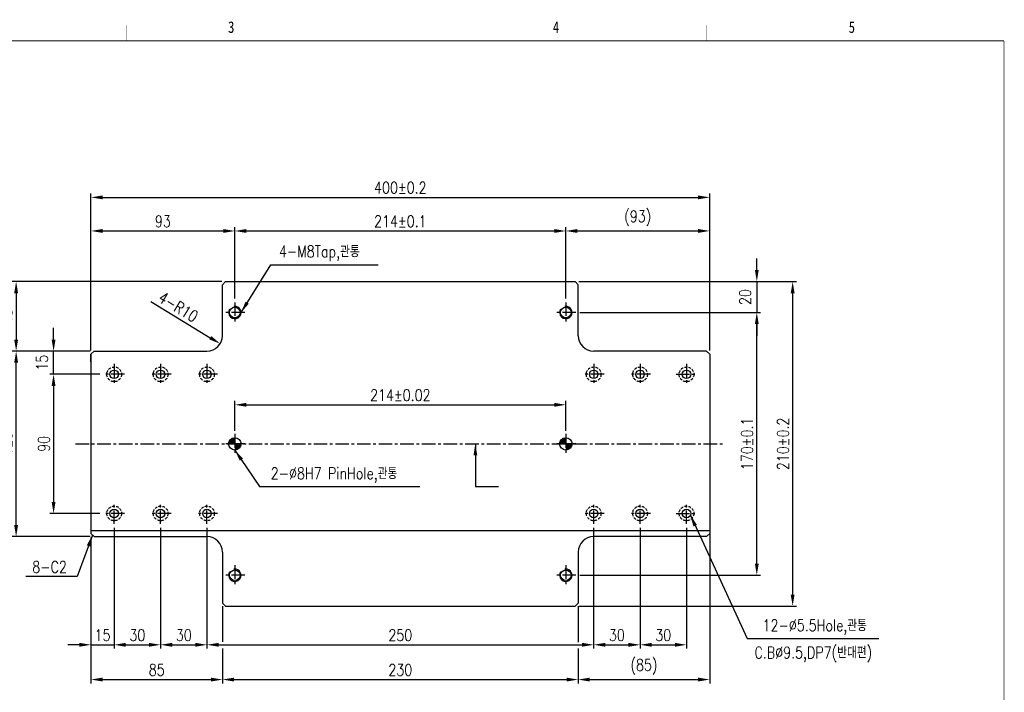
# Model space of a CAD drawing. Extents: x -12877 to 1739, y -7394 to -1345.
# Tile 3 of 3: x -11496 to -10860, y -2240 to -1805. Entities that reach past the tile are written whole.
import ezdxf
from ezdxf.enums import TextEntityAlignment as Align

# ---------------------------------------------------------------- set-up
doc = ezdxf.new("R2010")
doc.units = 0
doc.header["$LTSCALE"] = 7
doc.linetypes.add('CENTER', pattern=[2, 1.25, -0.25, 0.25, -0.25])
doc.linetypes.add('HIDDEN', pattern=[0.375, 0.25, -0.125])
doc.layers.get('0').update_dxf_attribs({"linetype": 'CONTINUOUS'})
doc.layers.get('DEFPOINTS').update_dxf_attribs({"linetype": 'CONTINUOUS'})
for name, color, linetype in [('3', 4, 'CONTINUOUS'), ('CENTERLINE', 3, 'CENTER'), ('DIMENSION', 4, 'CONTINUOUS'), ('HATCHLINE', 1, 'CONTINUOUS'), ('HIDDENLINE', 5, 'HIDDEN')]:
    doc.layers.add(name, color=color, linetype=linetype)
doc.styles.add('GHS', font='romans.shx', dxfattribs={"width": 0.8, "bigfont": 'ghs.shx'})
doc.dimstyles.new('ISO-25(x2.5)', dxfattribs={"dimscale": 2.5, "dimtxt": 3, "dimasz": 3, "dimexe": 1, "dimexo": 1, "dimgap": 1, "dimtad": 1, "dimdsep": 46, "dimtxsty": 'GHS', "dimcen": 0, "dimclrd": 256, "dimclre": 256, "dimclrt": 9, "dimadec": 0, "dimazin": 2, "dimtfac": 1, "dimtmove": 0, "dimatfit": 3, "dimfxl": 0, "dimlwd": -1, "dimlwe": -1, "dimarcsym": 0})

# ---------------------------------------------------------------- blocks, each defined once
blk = doc.blocks.new('A3-DJ')
at = {"const_width": 0.2}
for points in [[(30, 269), (410, 269)], [(410, 269), (410, 10)]]:
    blk.add_lwpolyline(points, dxfattribs=at)
at = {"layer": '3', "const_width": 0.05}
for points in [[(183, 273), (183, 269)], [(256.5, 273), (256.5, 269)], [(333, 273), (333, 269)]]:
    blk.add_lwpolyline(points, dxfattribs=at)
at = {"layer": '3', "width": 0.8}
for s, p in [('3', (210.18, 272.54)), ('4', (294.18, 272.54)), ('5', (370.68, 272.54))]:
    blk.add_text(s, height=3, dxfattribs=at).set_placement(p, align=Align.MIDDLE)
blk = doc.blocks.new('*D5')
at = {"layer": 'DEFPOINTS', "color": 0}
for p in [(-11375.12, -2009.35), (-11366.57, -2014.55)]:
    blk.add_point(p, dxfattribs=at)
at = {"layer": 'DIMENSION'}
blk.add_line((-11411.39, -1987.27), (-11372.98, -2010.65), dxfattribs=at)
blk.add_solid([(-11372.33, -2009.58), (-11373.63, -2011.72), (-11366.57, -2014.55)], dxfattribs=at)
at = {"layer": 'DIMENSION', "color": 9, "insert": (-11393.68, -1990.73), "char_height": 7.5, "attachment_point": 5, "rotation": 328.66543, "style": 'GHS'}
blk.add_mtext('4-R10', dxfattribs=at)
blk = doc.blocks.new('*D6')
at = {"layer": 'DEFPOINTS', "color": 0}
for p in [(-11050.12, -2135.35), (-11135.12, -2209.35), (-11050.12, -2231.85)]:
    blk.add_point(p, dxfattribs=at)
at = {"layer": 'DIMENSION'}
for p, q in [((-11050.12, -2137.85), (-11050.12, -2234.35)), ((-11135.12, -2211.85), (-11135.12, -2234.35)), ((-11127.62, -2231.85), (-11057.62, -2231.85))]:
    blk.add_line(p, q, dxfattribs=at)
for points in [[(-11127.62, -2230.6), (-11127.62, -2233.1), (-11135.12, -2231.85)], [(-11057.62, -2230.6), (-11057.62, -2233.1), (-11050.12, -2231.85)]]:
    blk.add_solid(points, dxfattribs=at)
at = {"layer": 'DIMENSION', "color": 9, "insert": (-11092.62, -2223.63), "char_height": 7.5, "attachment_point": 5, "style": 'GHS'}
blk.add_mtext('(85)', dxfattribs=at)
blk = doc.blocks.new('*D7')
at = {"layer": 'DEFPOINTS', "color": 0}
for p in [(-11365.12, -2209.35), (-11135.12, -2209.35), (-11135.12, -2231.85)]:
    blk.add_point(p, dxfattribs=at)
at = {"layer": 'DIMENSION'}
for p, q in [((-11365.12, -2211.85), (-11365.12, -2234.35)), ((-11135.12, -2211.85), (-11135.12, -2234.35)), ((-11357.62, -2231.85), (-11142.62, -2231.85))]:
    blk.add_line(p, q, dxfattribs=at)
for points in [[(-11357.62, -2230.6), (-11357.62, -2233.1), (-11365.12, -2231.85)], [(-11142.62, -2230.6), (-11142.62, -2233.1), (-11135.12, -2231.85)]]:
    blk.add_solid(points, dxfattribs=at)
at = {"layer": 'DIMENSION', "color": 9, "insert": (-11250.12, -2225.6), "char_height": 7.5, "attachment_point": 5, "style": 'GHS'}
blk.add_mtext('230', dxfattribs=at)
blk = doc.blocks.new('*D8')
at = {"layer": 'DEFPOINTS', "color": 0}
for p in [(-11450.12, -2137.35), (-11365.12, -2209.35), (-11365.12, -2231.85)]:
    blk.add_point(p, dxfattribs=at)
at = {"layer": 'DIMENSION'}
for p, q in [((-11450.12, -2139.85), (-11450.12, -2234.35)), ((-11365.12, -2211.85), (-11365.12, -2234.35)), ((-11442.62, -2231.85), (-11372.62, -2231.85))]:
    blk.add_line(p, q, dxfattribs=at)
for points in [[(-11442.62, -2230.6), (-11442.62, -2233.1), (-11450.12, -2231.85)], [(-11372.62, -2230.6), (-11372.62, -2233.1), (-11365.12, -2231.85)]]:
    blk.add_solid(points, dxfattribs=at)
at = {"layer": 'DIMENSION', "color": 9, "insert": (-11407.62, -2225.6), "char_height": 7.5, "attachment_point": 5, "style": 'GHS'}
blk.add_mtext('85', dxfattribs=at)
blk = doc.blocks.new('*D9')
at = {"layer": 'DEFPOINTS', "color": 0}
for p in [(-11143.12, -2054.06), (-11357.12, -2073.35), (-11143.12, -2073.35)]:
    blk.add_point(p, dxfattribs=at)
at = {"layer": 'DIMENSION'}
for p, q in [((-11357.12, -2070.85), (-11357.12, -2051.56)), ((-11349.62, -2054.06), (-11150.62, -2054.06)), ((-11143.12, -2070.85), (-11143.12, -2051.56))]:
    blk.add_line(p, q, dxfattribs=at)
for points in [[(-11349.62, -2052.81), (-11349.62, -2055.31), (-11357.12, -2054.06)], [(-11150.62, -2052.81), (-11150.62, -2055.31), (-11143.12, -2054.06)]]:
    blk.add_solid(points, dxfattribs=at)
at = {"layer": 'DIMENSION', "color": 9, "insert": (-11250.12, -2047.81), "char_height": 7.5, "attachment_point": 5, "style": 'GHS'}
blk.add_mtext('214±0.02', dxfattribs=at)
blk = doc.blocks.new('*D10')
at = {"layer": 'DEFPOINTS', "color": 0}
for p in [(-11095.12, -2131.1), (-11065.12, -2131.1), (-11065.12, -2209.35)]:
    blk.add_point(p, dxfattribs=at)
at = {"layer": 'DIMENSION'}
for p, q in [((-11095.12, -2133.6), (-11095.12, -2211.85)), ((-11065.12, -2133.6), (-11065.12, -2211.85)), ((-11087.62, -2209.35), (-11072.62, -2209.35))]:
    blk.add_line(p, q, dxfattribs=at)
for points in [[(-11087.62, -2208.1), (-11087.62, -2210.6), (-11095.12, -2209.35)], [(-11072.62, -2208.1), (-11072.62, -2210.6), (-11065.12, -2209.35)]]:
    blk.add_solid(points, dxfattribs=at)
at = {"layer": 'DIMENSION', "color": 9, "insert": (-11080.12, -2203.1), "char_height": 7.5, "attachment_point": 5, "style": 'GHS'}
blk.add_mtext('30', dxfattribs=at)
blk = doc.blocks.new('*D11')
at = {"layer": 'DEFPOINTS', "color": 0}
for p in [(-11125.12, -2131.1), (-11095.12, -2131.1), (-11095.12, -2209.35)]:
    blk.add_point(p, dxfattribs=at)
at = {"layer": 'DIMENSION'}
for p, q in [((-11125.12, -2133.6), (-11125.12, -2211.85)), ((-11095.12, -2133.6), (-11095.12, -2211.85)), ((-11117.62, -2209.35), (-11102.62, -2209.35))]:
    blk.add_line(p, q, dxfattribs=at)
for points in [[(-11117.62, -2208.1), (-11117.62, -2210.6), (-11125.12, -2209.35)], [(-11102.62, -2208.1), (-11102.62, -2210.6), (-11095.12, -2209.35)]]:
    blk.add_solid(points, dxfattribs=at)
at = {"layer": 'DIMENSION', "color": 9, "insert": (-11110.12, -2203.1), "char_height": 7.5, "attachment_point": 5, "style": 'GHS'}
blk.add_mtext('30', dxfattribs=at)
blk = doc.blocks.new('*D12')
at = {"layer": 'DEFPOINTS', "color": 0}
for p in [(-11375.12, -2131.1), (-11125.12, -2131.1), (-11125.12, -2209.35)]:
    blk.add_point(p, dxfattribs=at)
at = {"layer": 'DIMENSION'}
for p, q in [((-11375.12, -2133.6), (-11375.12, -2211.85)), ((-11125.12, -2133.6), (-11125.12, -2211.85)), ((-11367.62, -2209.35), (-11132.62, -2209.35))]:
    blk.add_line(p, q, dxfattribs=at)
for points in [[(-11367.62, -2208.1), (-11367.62, -2210.6), (-11375.12, -2209.35)], [(-11132.62, -2208.1), (-11132.62, -2210.6), (-11125.12, -2209.35)]]:
    blk.add_solid(points, dxfattribs=at)
at = {"layer": 'DIMENSION', "color": 9, "insert": (-11250.12, -2203.1), "char_height": 7.5, "attachment_point": 5, "style": 'GHS'}
blk.add_mtext('250', dxfattribs=at)
blk = doc.blocks.new('*D13')
at = {"layer": 'DEFPOINTS', "color": 0}
for p in [(-11405.12, -2131.1), (-11375.12, -2131.1), (-11375.12, -2209.35)]:
    blk.add_point(p, dxfattribs=at)
at = {"layer": 'DIMENSION'}
for p, q in [((-11405.12, -2133.6), (-11405.12, -2211.85)), ((-11375.12, -2133.6), (-11375.12, -2211.85)), ((-11397.62, -2209.35), (-11382.62, -2209.35))]:
    blk.add_line(p, q, dxfattribs=at)
for points in [[(-11397.62, -2208.1), (-11397.62, -2210.6), (-11405.12, -2209.35)], [(-11382.62, -2208.1), (-11382.62, -2210.6), (-11375.12, -2209.35)]]:
    blk.add_solid(points, dxfattribs=at)
at = {"layer": 'DIMENSION', "color": 9, "insert": (-11390.12, -2203.1), "char_height": 7.5, "attachment_point": 5, "style": 'GHS'}
blk.add_mtext('30', dxfattribs=at)
blk = doc.blocks.new('*D14')
at = {"layer": 'DEFPOINTS', "color": 0}
for p in [(-11435.12, -2131.1), (-11405.12, -2131.1), (-11405.12, -2209.35)]:
    blk.add_point(p, dxfattribs=at)
at = {"layer": 'DIMENSION'}
for p, q in [((-11435.12, -2133.6), (-11435.12, -2211.85)), ((-11405.12, -2133.6), (-11405.12, -2211.85)), ((-11427.62, -2209.35), (-11412.62, -2209.35))]:
    blk.add_line(p, q, dxfattribs=at)
for points in [[(-11427.62, -2208.1), (-11427.62, -2210.6), (-11435.12, -2209.35)], [(-11412.62, -2208.1), (-11412.62, -2210.6), (-11405.12, -2209.35)]]:
    blk.add_solid(points, dxfattribs=at)
at = {"layer": 'DIMENSION', "color": 9, "insert": (-11420.12, -2203.1), "char_height": 7.5, "attachment_point": 5, "style": 'GHS'}
blk.add_mtext('30', dxfattribs=at)
blk = doc.blocks.new('*D15')
at = {"layer": 'DEFPOINTS', "color": 0}
for p in [(-11435.12, -2131.1), (-11450.12, -2137.35), (-11435.12, -2209.35)]:
    blk.add_point(p, dxfattribs=at)
at = {"layer": 'DIMENSION'}
for p, q in [((-11435.12, -2133.6), (-11435.12, -2211.85)), ((-11450.12, -2139.85), (-11450.12, -2211.85)), ((-11457.62, -2209.35), (-11465.12, -2209.35)), ((-11450.12, -2209.35), (-11435.12, -2209.35)), ((-11427.62, -2209.35), (-11420.12, -2209.35))]:
    blk.add_line(p, q, dxfattribs=at)
for points in [[(-11457.62, -2208.1), (-11457.62, -2210.6), (-11450.12, -2209.35)], [(-11427.62, -2208.1), (-11427.62, -2210.6), (-11435.12, -2209.35)]]:
    blk.add_solid(points, dxfattribs=at)
at = {"layer": 'DIMENSION', "color": 9, "insert": (-11442.62, -2203.1), "char_height": 7.5, "attachment_point": 5, "style": 'GHS'}
blk.add_mtext('15', dxfattribs=at)
blk = doc.blocks.new('*D16')
at = {"layer": 'DEFPOINTS', "color": 0}
for p in [(-11474.3, -2019.35), (-11448.12, -2019.35), (-11441.87, -2034.35)]:
    blk.add_point(p, dxfattribs=at)
at = {"layer": 'DIMENSION'}
for p, q in [((-11474.3, -2011.85), (-11474.3, -2004.35)), ((-11450.62, -2019.35), (-11476.8, -2019.35)), ((-11474.3, -2034.35), (-11474.3, -2019.35)), ((-11444.37, -2034.35), (-11476.8, -2034.35)), ((-11474.3, -2041.85), (-11474.3, -2049.35))]:
    blk.add_line(p, q, dxfattribs=at)
for points in [[(-11475.55, -2011.85), (-11473.05, -2011.85), (-11474.3, -2019.35)], [(-11475.55, -2041.85), (-11473.05, -2041.85), (-11474.3, -2034.35)]]:
    blk.add_solid(points, dxfattribs=at)
at = {"layer": 'DIMENSION', "color": 9, "insert": (-11481.8, -2026.85), "char_height": 7.5, "attachment_point": 5, "rotation": 90, "style": 'GHS'}
blk.add_mtext('15', dxfattribs=at)
blk = doc.blocks.new('*D17')
at = {"layer": 'DEFPOINTS', "color": 0}
for p in [(-11363.12, -1974.35), (-11498.51, -2019.35), (-11448.12, -2019.35)]:
    blk.add_point(p, dxfattribs=at)
at = {"layer": 'DIMENSION'}
for p, q in [((-11365.62, -1974.35), (-11501.01, -1974.35)), ((-11498.51, -1981.85), (-11498.51, -2011.85)), ((-11450.62, -2019.35), (-11501.01, -2019.35))]:
    blk.add_line(p, q, dxfattribs=at)
for points in [[(-11499.76, -1981.85), (-11497.26, -1981.85), (-11498.51, -1974.35)], [(-11499.76, -2011.85), (-11497.26, -2011.85), (-11498.51, -2019.35)]]:
    blk.add_solid(points, dxfattribs=at)
at = {"layer": 'DIMENSION', "color": 9, "insert": (-11504.76, -1996.85), "char_height": 7.5, "attachment_point": 5, "rotation": 90, "style": 'GHS'}
blk.add_mtext('45', dxfattribs=at)
blk = doc.blocks.new('*D18')
at = {"layer": 'DEFPOINTS', "color": 0}
for p in [(-11498.51, -2019.35), (-11448.12, -2019.35), (-11448.12, -2139.35)]:
    blk.add_point(p, dxfattribs=at)
at = {"layer": 'DIMENSION'}
for p, q in [((-11450.62, -2019.35), (-11501.01, -2019.35)), ((-11498.51, -2131.85), (-11498.51, -2026.85)), ((-11450.62, -2139.35), (-11501.01, -2139.35))]:
    blk.add_line(p, q, dxfattribs=at)
for points in [[(-11499.76, -2026.85), (-11497.26, -2026.85), (-11498.51, -2019.35)], [(-11499.76, -2131.85), (-11497.26, -2131.85), (-11498.51, -2139.35)]]:
    blk.add_solid(points, dxfattribs=at)
at = {"layer": 'DIMENSION', "color": 9, "insert": (-11504.76, -2079.35), "char_height": 7.5, "attachment_point": 5, "rotation": 90, "style": 'GHS'}
blk.add_mtext('120', dxfattribs=at)
blk = doc.blocks.new('*D19')
at = {"layer": 'DEFPOINTS', "color": 0}
for p in [(-11441.87, -2034.35), (-11474.3, -2124.35), (-11441.87, -2124.35)]:
    blk.add_point(p, dxfattribs=at)
at = {"layer": 'DIMENSION'}
for p, q in [((-11444.37, -2034.35), (-11476.8, -2034.35)), ((-11474.3, -2041.85), (-11474.3, -2116.85)), ((-11444.37, -2124.35), (-11476.8, -2124.35))]:
    blk.add_line(p, q, dxfattribs=at)
for points in [[(-11475.55, -2041.85), (-11473.05, -2041.85), (-11474.3, -2034.35)], [(-11475.55, -2116.85), (-11473.05, -2116.85), (-11474.3, -2124.35)]]:
    blk.add_solid(points, dxfattribs=at)
at = {"layer": 'DIMENSION', "color": 9, "insert": (-11480.55, -2079.35), "char_height": 7.5, "attachment_point": 5, "rotation": 90, "style": 'GHS'}
blk.add_mtext('90', dxfattribs=at)
blk = doc.blocks.new('*D20')
at = {"layer": 'DEFPOINTS', "color": 0}
for p in [(-11137.12, -1974.35), (-11136.62, -1994.35), (-11019.65, -1994.35)]:
    blk.add_point(p, dxfattribs=at)
at = {"layer": 'DIMENSION'}
for p, q in [((-11019.65, -1966.85), (-11019.65, -1959.35)), ((-11134.62, -1974.35), (-11017.15, -1974.35)), ((-11019.65, -1974.35), (-11019.65, -1994.35)), ((-11134.12, -1994.35), (-11017.15, -1994.35)), ((-11019.65, -2001.85), (-11019.65, -2009.35))]:
    blk.add_line(p, q, dxfattribs=at)
for points in [[(-11020.9, -1966.85), (-11018.4, -1966.85), (-11019.65, -1974.35)], [(-11020.9, -2001.85), (-11018.4, -2001.85), (-11019.65, -1994.35)]]:
    blk.add_solid(points, dxfattribs=at)
at = {"layer": 'DIMENSION', "color": 9, "insert": (-11027.15, -1984.35), "char_height": 7.5, "attachment_point": 5, "rotation": 90, "style": 'GHS'}
blk.add_mtext('20', dxfattribs=at)
blk = doc.blocks.new('*D21')
at = {"layer": 'DEFPOINTS', "color": 0}
for p in [(-11136.62, -1994.35), (-11019.65, -1994.35), (-11136.62, -2164.35)]:
    blk.add_point(p, dxfattribs=at)
at = {"layer": 'DIMENSION'}
for p, q in [((-11134.12, -1994.35), (-11017.15, -1994.35)), ((-11019.65, -2156.85), (-11019.65, -2001.85)), ((-11134.12, -2164.35), (-11017.15, -2164.35))]:
    blk.add_line(p, q, dxfattribs=at)
for points in [[(-11020.9, -2001.85), (-11018.4, -2001.85), (-11019.65, -1994.35)], [(-11020.9, -2156.85), (-11018.4, -2156.85), (-11019.65, -2164.35)]]:
    blk.add_solid(points, dxfattribs=at)
at = {"layer": 'DIMENSION', "color": 9, "insert": (-11025.9, -2079.35), "char_height": 7.5, "attachment_point": 5, "rotation": 90, "style": 'GHS'}
blk.add_mtext('170±0.1', dxfattribs=at)
blk = doc.blocks.new('*D22')
at = {"layer": 'DEFPOINTS', "color": 0}
for p in [(-11137.12, -1974.35), (-11137.12, -2184.35), (-10996.46, -2184.35)]:
    blk.add_point(p, dxfattribs=at)
at = {"layer": 'DIMENSION'}
for p, q in [((-11134.62, -1974.35), (-10993.96, -1974.35)), ((-10996.46, -1981.85), (-10996.46, -2176.85)), ((-11134.62, -2184.35), (-10993.96, -2184.35))]:
    blk.add_line(p, q, dxfattribs=at)
for points in [[(-10997.71, -1981.85), (-10995.21, -1981.85), (-10996.46, -1974.35)], [(-10997.71, -2176.85), (-10995.21, -2176.85), (-10996.46, -2184.35)]]:
    blk.add_solid(points, dxfattribs=at)
at = {"layer": 'DIMENSION', "color": 9, "insert": (-11002.71, -2079.35), "char_height": 7.5, "attachment_point": 5, "rotation": 90, "style": 'GHS'}
blk.add_mtext('210±0.2', dxfattribs=at)
blk = doc.blocks.new('*D23')
at = {"layer": 'DEFPOINTS', "color": 0}
for p in [(-11357.12, -1941.58), (-11357.12, -1987.85), (-11450.12, -2021.35)]:
    blk.add_point(p, dxfattribs=at)
at = {"layer": 'DIMENSION'}
for p, q in [((-11450.12, -2018.85), (-11450.12, -1939.08)), ((-11357.12, -1985.35), (-11357.12, -1939.08)), ((-11442.62, -1941.58), (-11364.62, -1941.58))]:
    blk.add_line(p, q, dxfattribs=at)
for points in [[(-11442.62, -1940.33), (-11442.62, -1942.83), (-11450.12, -1941.58)], [(-11364.62, -1940.33), (-11364.62, -1942.83), (-11357.12, -1941.58)]]:
    blk.add_solid(points, dxfattribs=at)
at = {"layer": 'DIMENSION', "color": 9, "insert": (-11403.62, -1935.33), "char_height": 7.5, "attachment_point": 5, "style": 'GHS'}
blk.add_mtext('93', dxfattribs=at)
blk = doc.blocks.new('*D24')
at = {"layer": 'DEFPOINTS', "color": 0}
for p in [(-11050.12, -1919.85), (-11450.12, -2021.35), (-11050.12, -2021.35)]:
    blk.add_point(p, dxfattribs=at)
at = {"layer": 'DIMENSION'}
for p, q in [((-11450.12, -2018.85), (-11450.12, -1917.35)), ((-11442.62, -1919.85), (-11057.62, -1919.85)), ((-11050.12, -2018.85), (-11050.12, -1917.35))]:
    blk.add_line(p, q, dxfattribs=at)
for points in [[(-11442.62, -1918.6), (-11442.62, -1921.1), (-11450.12, -1919.85)], [(-11057.62, -1918.6), (-11057.62, -1921.1), (-11050.12, -1919.85)]]:
    blk.add_solid(points, dxfattribs=at)
at = {"layer": 'DIMENSION', "color": 9, "insert": (-11250.12, -1913.6), "char_height": 7.5, "attachment_point": 5, "style": 'GHS'}
blk.add_mtext('400±0.2', dxfattribs=at)
blk = doc.blocks.new('*D25')
at = {"layer": 'DEFPOINTS', "color": 0}
for p in [(-11050.12, -1941.58), (-11143.12, -1987.85), (-11050.12, -2021.35)]:
    blk.add_point(p, dxfattribs=at)
at = {"layer": 'DIMENSION'}
for p, q in [((-11143.12, -1985.35), (-11143.12, -1939.08)), ((-11050.12, -2018.85), (-11050.12, -1939.08)), ((-11135.62, -1941.58), (-11057.62, -1941.58))]:
    blk.add_line(p, q, dxfattribs=at)
for points in [[(-11135.62, -1940.33), (-11135.62, -1942.83), (-11143.12, -1941.58)], [(-11057.62, -1940.33), (-11057.62, -1942.83), (-11050.12, -1941.58)]]:
    blk.add_solid(points, dxfattribs=at)
at = {"layer": 'DIMENSION', "color": 9, "insert": (-11096.62, -1933.36), "char_height": 7.5, "attachment_point": 5, "style": 'GHS'}
blk.add_mtext('(93)', dxfattribs=at)
blk = doc.blocks.new('*D26')
at = {"layer": 'DEFPOINTS', "color": 0}
for p in [(-11143.12, -1941.58), (-11357.12, -1987.85), (-11143.12, -1987.85)]:
    blk.add_point(p, dxfattribs=at)
at = {"layer": 'DIMENSION'}
for p, q in [((-11357.12, -1985.35), (-11357.12, -1939.08)), ((-11143.12, -1985.35), (-11143.12, -1939.08)), ((-11349.62, -1941.58), (-11150.62, -1941.58))]:
    blk.add_line(p, q, dxfattribs=at)
for points in [[(-11349.62, -1940.33), (-11349.62, -1942.83), (-11357.12, -1941.58)], [(-11150.62, -1940.33), (-11150.62, -1942.83), (-11143.12, -1941.58)]]:
    blk.add_solid(points, dxfattribs=at)
at = {"layer": 'DIMENSION', "color": 9, "insert": (-11250.12, -1935.33), "char_height": 7.5, "attachment_point": 5, "style": 'GHS'}
blk.add_mtext('214±0.1', dxfattribs=at)

msp = doc.modelspace()

# ---------------------------------------------------------------- hatches: boundary and pattern name
at = {"layer": 'HATCHLINE'}
h = msp.add_hatch(dxfattribs=at)
h.set_pattern_fill('ANSI31', color=256, scale=0.2, angle=-90, style=0)
h.set_pattern_definition([(225, (-10948.96096, -1772.7513), (-0.4490128, 0.4490128), [])])
h.paths.add_polyline_path([(-11361.116, -2079.349, -0.4142136), (-11357.116, -2075.349), (-11357.116, -2079.349)])
h.paths.add_polyline_path([(-11353.116, -2079.349, -0.4142136), (-11357.116, -2083.349), (-11357.116, -2079.349)])
h = msp.add_hatch(dxfattribs=at)
h.set_pattern_fill('ANSI31', color=256, scale=0.2, angle=-90, style=0)
h.set_pattern_definition([(225, (-10734.96096, -1772.7513), (-0.4490128, 0.4490128), [])])
h.paths.add_polyline_path([(-11147.116, -2079.349, -0.4142136), (-11143.116, -2075.349), (-11143.116, -2079.349)])
h.paths.add_polyline_path([(-11139.116, -2079.349, -0.4142136), (-11143.116, -2083.349), (-11143.116, -2079.349)])

# ---------------------------------------------------------------- linework, layer by layer
for p, q in [((-11365.116, -1976.349), (-11363.116, -1974.349)), ((-11365.116, -2009.349), (-11365.116, -1976.349)), ((-11363.116, -1974.349), (-11137.116, -1974.349)), ((-11137.116, -1974.349), (-11135.116, -1976.349)), ((-11135.116, -2009.349), (-11135.116, -1976.349)), ((-11448.116, -2019.349), (-11450.116, -2021.349)), ((-11450.116, -2026.349), (-11450.116, -2021.349)), ((-11450.116, -2021.349), (-11450.116, -2137.349)), ((-11448.116, -2019.349), (-11375.116, -2019.349)), ((-11052.116, -2019.349), (-11125.116, -2019.349)), ((-11050.116, -2021.349), (-11052.116, -2019.349)), ((-11050.116, -2021.349), (-11050.116, -2137.349)), ((-11450.116, -2135.349), (-11050.116, -2135.349)), ((-11450.116, -2135.349), (-11450.116, -2137.349)), ((-11448.116, -2139.349), (-11450.116, -2137.349)), ((-11050.116, -2137.349), (-11052.116, -2139.349)), ((-11448.116, -2139.349), (-11375.116, -2139.349)), ((-11052.116, -2139.349), (-11125.116, -2139.349)), ((-11365.116, -2149.349), (-11365.116, -2182.349)), ((-11135.116, -2149.349), (-11135.116, -2182.349)), ((-11363.116, -2184.349), (-11365.116, -2182.349)), ((-11135.116, -2182.349), (-11137.116, -2184.349)), ((-11363.116, -2184.349), (-11137.116, -2184.349))]:
    msp.add_line(p, q)
for centre, radius in [((-11357.116, -1994.349), 3.4), ((-11143.116, -1994.349), 3.4), ((-11435.116, -2034.349), 2.75), ((-11405.116, -2034.349), 2.75), ((-11375.116, -2034.349), 2.75), ((-11125.116, -2034.349), 2.75), ((-11095.116, -2034.349), 2.75), ((-11065.116, -2034.349), 2.75), ((-11357.116, -2079.349), 4), ((-11143.116, -2079.349), 4), ((-11435.116, -2124.349), 2.75), ((-11405.116, -2124.349), 2.75), ((-11375.116, -2124.349), 2.75), ((-11125.116, -2124.349), 2.75), ((-11095.116, -2124.349), 2.75), ((-11065.116, -2124.349), 2.75), ((-11357.116, -2164.349), 3.4), ((-11143.116, -2164.349), 3.4)]:
    msp.add_circle(centre, radius)
for centre, start, end in [((-11375.116, -2009.349), 270, 0), ((-11125.116, -2009.349), 180, 270), ((-11375.116, -2149.349), 0, 90), ((-11125.116, -2149.349), 90, 180)]:
    msp.add_arc(centre, 10, start, end)
at = {"layer": '3'}
for centre in [(-11357.116, -1994.349), (-11143.116, -1994.349), (-11357.116, -2164.349), (-11143.116, -2164.349)]:
    msp.add_arc(centre, 4, 147.887261, 98.688353, dxfattribs=at)
at = {"layer": 'CENTERLINE'}
for p, q in [((-11357.116, -1987.849), (-11357.116, -2000.849)), ((-11143.116, -1987.849), (-11143.116, -2000.849)), ((-11350.616, -1994.349), (-11363.616, -1994.349)), ((-11136.616, -1994.349), (-11149.616, -1994.349)), ((-11435.116, -2027.599), (-11435.116, -2041.099)), ((-11405.116, -2027.599), (-11405.116, -2041.099)), ((-11375.116, -2027.599), (-11375.116, -2041.099)), ((-11125.116, -2027.599), (-11125.116, -2041.099)), ((-11095.116, -2027.599), (-11095.116, -2041.099)), ((-11065.116, -2027.599), (-11065.116, -2041.099)), ((-11428.366, -2034.349), (-11441.866, -2034.349)), ((-11398.366, -2034.349), (-11411.866, -2034.349)), ((-11368.366, -2034.349), (-11381.866, -2034.349)), ((-11118.366, -2034.349), (-11131.866, -2034.349)), ((-11088.366, -2034.349), (-11101.866, -2034.349)), ((-11071.866, -2034.349), (-11058.366, -2034.349)), ((-11357.116, -2072.849), (-11357.116, -2085.849)), ((-11143.116, -2072.849), (-11143.116, -2085.849)), ((-11460.116, -2079.349), (-11040.116, -2079.349)), ((-11350.616, -2079.349), (-11363.616, -2079.349)), ((-11136.616, -2079.349), (-11149.616, -2079.349)), ((-11435.116, -2131.099), (-11435.116, -2117.599)), ((-11405.116, -2131.099), (-11405.116, -2117.599)), ((-11375.116, -2131.099), (-11375.116, -2117.599)), ((-11125.116, -2131.099), (-11125.116, -2117.599)), ((-11095.116, -2131.099), (-11095.116, -2117.599)), ((-11065.116, -2131.099), (-11065.116, -2117.599)), ((-11428.366, -2124.349), (-11441.866, -2124.349)), ((-11398.366, -2124.349), (-11411.866, -2124.349)), ((-11368.366, -2124.349), (-11381.866, -2124.349)), ((-11118.366, -2124.349), (-11131.866, -2124.349)), ((-11088.366, -2124.349), (-11101.866, -2124.349)), ((-11071.866, -2124.349), (-11058.366, -2124.349)), ((-11357.116, -2157.849), (-11357.116, -2170.849)), ((-11143.116, -2157.849), (-11143.116, -2170.849)), ((-11350.616, -2164.349), (-11363.616, -2164.349)), ((-11136.616, -2164.349), (-11149.616, -2164.349))]:
    msp.add_line(p, q, dxfattribs=at)
at = {"layer": 'DIMENSION'}
for p, q in [((-11365.116, -2184.452), (-11365.116, -2207.444)), ((-11135.116, -2184.452), (-11135.116, -2207.688))]:
    msp.add_line(p, q, dxfattribs=at)
at = {"layer": 'HIDDENLINE'}
for centre in [(-11435.116, -2034.349), (-11405.116, -2034.349), (-11375.116, -2034.349), (-11125.116, -2034.349), (-11095.116, -2034.349), (-11065.116, -2034.349), (-11435.116, -2124.349), (-11405.116, -2124.349), (-11375.116, -2124.349), (-11125.116, -2124.349), (-11095.116, -2124.349), (-11065.116, -2124.349)]:
    msp.add_circle(centre, 4.75, dxfattribs=at)

# ---------------------------------------------------------------- block references
at = {"xscale": 2.5, "yscale": 2.5, "zscale": 2.5}
msp.add_blockref('A3-DJ', (-11884.879, -2491.088), dxfattribs=at)

# ---------------------------------------------------------------- texts
at = {"layer": 'DIMENSION', "color": 9, "char_height": 7.5, "style": 'GHS'}
for s, insert, attachment_point in [('4-M8Tap,관통', (-11328.651, -1961.093), 7), ('2-%%c8H7 PinHole,관통', (-11333.921, -2104.442), 7), ('8-C2', (-11465.697, -2162.74), 9), ('12-%%c5.5Hole,관통', (-11015.908, -2202.795), 7), ('C.B%%c9.5,DP7(반대편)', (-11021.14, -2220.609), 7)]:
    msp.add_mtext(s, dxfattribs=dict(at, insert=insert, attachment_point=attachment_point))

# ---------------------------------------------------------------- dimensions: what is measured, and where the dimension line sits
at = {"layer": 'DIMENSION'}
for base, p1, p2, text, picture, middle in [((-11050.116, -1919.847), (-11450.116, -2021.349), (-11050.116, -2021.349), '<>%%p0.2', '*D24', (-11250.116, -1913.597)), ((-11050.116, -1941.576), (-11143.116, -1987.849), (-11050.116, -2021.349), '(<>)', '*D25', (-11096.616, -1933.361)), ((-11143.116, -1941.576), (-11357.116, -1987.849), (-11143.116, -1987.849), '<>%%p0.1', '*D26', (-11250.116, -1935.326)), ((-11143.116, -2054.06), (-11357.116, -2073.349), (-11143.116, -2073.349), '<>%%p0.02', '*D9', (-11250.116, -2047.81)), ((-11050.116, -2231.849), (-11135.116, -2209.349), (-11050.116, -2135.349), '(<>)', '*D6', (-11092.616, -2223.635))]:
    dim = msp.add_linear_dim(base=base, p1=p1, p2=p2, text=text, dimstyle='ISO-25(x2.5)', dxfattribs=at)
    dim.commit()
    dim.dimension.update_dxf_attribs({"geometry": picture, "text_midpoint": middle})
for base, p1, p2, picture, middle in [((-11357.116, -1941.576), (-11450.116, -2021.349), (-11357.116, -1987.849), '*D23', (-11403.616, -1935.326)), ((-11405.116, -2209.349), (-11435.116, -2131.099), (-11405.116, -2131.099), '*D14', (-11420.116, -2203.099)), ((-11375.116, -2209.349), (-11405.116, -2131.099), (-11375.116, -2131.099), '*D13', (-11390.116, -2203.099)), ((-11125.116, -2209.349), (-11375.116, -2131.099), (-11125.116, -2131.099), '*D12', (-11250.116, -2203.099)), ((-11095.116, -2209.349), (-11125.116, -2131.099), (-11095.116, -2131.099), '*D11', (-11110.116, -2203.099)), ((-11065.116, -2209.349), (-11095.116, -2131.099), (-11065.116, -2131.099), '*D10', (-11080.116, -2203.099)), ((-11365.116, -2231.849), (-11450.116, -2137.349), (-11365.116, -2209.349), '*D8', (-11407.616, -2225.599)), ((-11135.116, -2231.849), (-11365.116, -2209.349), (-11135.116, -2209.349), '*D7', (-11250.116, -2225.599))]:
    dim = msp.add_linear_dim(base=base, p1=p1, p2=p2, dimstyle='ISO-25(x2.5)', dxfattribs=at)
    dim.commit()
    dim.dimension.update_dxf_attribs({"geometry": picture, "text_midpoint": middle})
dim = msp.add_linear_dim(base=(-11019.646, -1994.349), p1=(-11137.116, -1974.349), p2=(-11136.616, -1994.349), angle=90, dimstyle='ISO-25(x2.5)', override={"dimgap": 1.5}, dxfattribs=at)
dim.commit()
dim.dimension.update_dxf_attribs({"geometry": '*D20', "text_midpoint": (-11027.146, -1984.349)})
for base, p1, p2, picture, middle in [((-11498.506, -2019.349), (-11363.116, -1974.349), (-11448.116, -2019.349), '*D17', (-11504.756, -1996.849)), ((-11498.506, -2019.349), (-11448.116, -2139.349), (-11448.116, -2019.349), '*D18', (-11504.756, -2079.349)), ((-11474.299, -2124.349), (-11441.866, -2034.349), (-11441.866, -2124.349), '*D19', (-11480.549, -2079.349))]:
    dim = msp.add_linear_dim(base=base, p1=p1, p2=p2, angle=90, dimstyle='ISO-25(x2.5)', dxfattribs=at)
    dim.commit()
    dim.dimension.update_dxf_attribs({"geometry": picture, "text_midpoint": middle})
dim = msp.add_radius_dim(center=(-11375.116, -2009.349), mpoint=(-11366.574, -2014.549), text='4-<>', dimstyle='ISO-25(x2.5)', override={"dimtmove": 1}, dxfattribs=at)
dim.commit()
dim.dimension.update_dxf_attribs({"geometry": '*D5', "text_midpoint": (-11396.927, -1996.069), "dimtype": 164})
for base, p1, p2, text, picture, middle in [((-10996.464, -2184.349), (-11137.116, -1974.349), (-11137.116, -2184.349), '<>%%p0.2', '*D22', (-11002.714, -2079.349)), ((-11019.646, -1994.349), (-11136.616, -2164.349), (-11136.616, -1994.349), '<>%%p0.1', '*D21', (-11025.896, -2079.349))]:
    dim = msp.add_linear_dim(base=base, p1=p1, p2=p2, angle=90, text=text, dimstyle='ISO-25(x2.5)', dxfattribs=at)
    dim.commit()
    dim.dimension.update_dxf_attribs({"geometry": picture, "text_midpoint": middle})
dim = msp.add_linear_dim(base=(-11474.299, -2019.349), p1=(-11441.866, -2034.349), p2=(-11448.116, -2019.349), angle=90, dimstyle='ISO-25(x2.5)', override={"dimgap": 1.5}, dxfattribs=at)
dim.commit()
dim.dimension.update_dxf_attribs({"geometry": '*D16', "text_midpoint": (-11474.299, -2026.849), "dimtype": 160})
dim = msp.add_linear_dim(base=(-11435.116, -2209.349), p1=(-11450.116, -2137.349), p2=(-11435.116, -2131.099), dimstyle='ISO-25(x2.5)', dxfattribs=at)
dim.commit()
dim.dimension.update_dxf_attribs({"geometry": '*D15', "text_midpoint": (-11442.616, -2209.349), "dimtype": 160})

# ---------------------------------------------------------------- leaders
at = {"layer": 'DIMENSION', "annotation_type": 0, "has_hookline": 1}
for points, hookline_direction, text_width in [([(-11353.116, -1994.349), (-11333.902, -1963.593), (-11326.402, -1963.593)], 0, 59.543), ([(-11357.116, -2083.349), (-11341.069, -2106.942), (-11333.569, -2106.942)], 0, 93.543), ([(-11062.608, -2125.477), (-11025.908, -2205.295), (-11018.408, -2205.295)], 0, 75.257), ([(-11449.116, -2138.349), (-11459.033, -2165.24), (-11466.533, -2165.24)], 1, 23.143)]:
    msp.add_leader(points, dimstyle='ISO-25(x2.5)', override={"dimgap": 1, "dimtad": 1}, dxfattribs=dict(at, hookline_direction=hookline_direction, text_width=text_width))
at = {"layer": 'DIMENSION'}
msp.add_leader([(-11201.601, -2079.349), (-11201.601, -2106.942), (-11186.735, -2106.942)], dimstyle='ISO-25(x2.5)', override={"dimgap": 1, "dimtad": 1}, dxfattribs=at)

doc.saveas('drawing.dxf')
